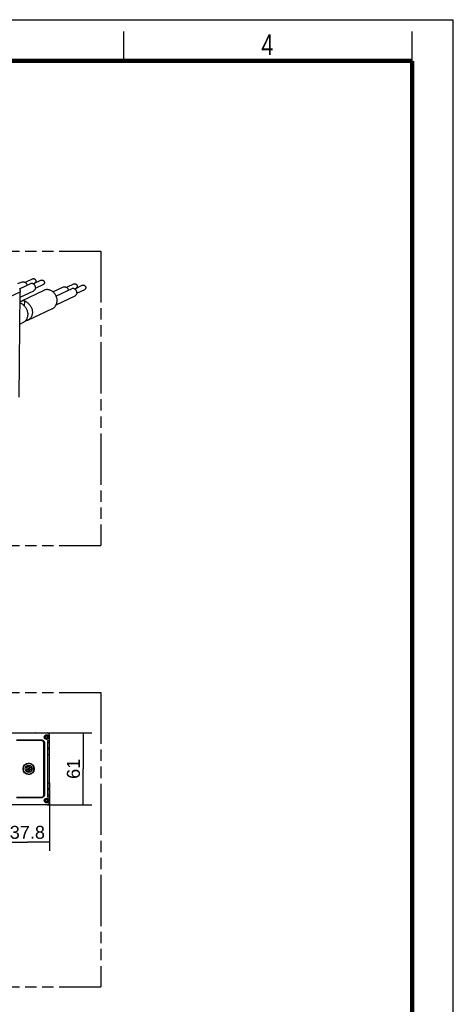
# Model space of a CAD drawing. Header units: millimetres. Extents: x 0 to 210, y 0 to 297.
# Tile 11 of 11: x 136 to 210, y 130 to 297. Entities that reach past the tile are written whole.
import ezdxf
from ezdxf.enums import TextEntityAlignment as Align

# ---------------------------------------------------------------- set-up
doc = ezdxf.new("R2010")
doc.units = ezdxf.units.MM
doc.header["$LTSCALE"] = 19.36
doc.linetypes.add('PHANTOM', pattern=[0.8, 0.45, -0.05, 0.1, -0.05, 0.1, -0.05])
doc.layers.get('0').update_dxf_attribs({"linetype": 'CONTINUOUS'})
doc.layers.add('DEFAULT_3', color=7, linetype='PHANTOM')
doc.layers.add('Z_DIM_2D', color=7, linetype='CONTINUOUS')
doc.styles.add('TEXTSTYLE_2', font='txt', dxfattribs={"width": 0.75})
doc.styles.add('TEXTSTYLE_3', font='helveticaneueltw1g-ltcn.otf')
doc.dimstyles.new('DIMSTYLE_2', dxfattribs={"dimtxt": 2.2, "dimasz": 3.5, "dimexe": 1.5, "dimexo": 0, "dimgap": 0.55, "dimtad": 1, "dimdec": 4, "dimlfac": 5, "dimdsep": 46, "dimtxsty": 'TEXTSTYLE_3', "dimblk": '_FILLED', "dimblk1": '_FILLED', "dimblk2": '_FILLED', "dimcen": 0.09, "dimclrt": 5, "dimadec": 4, "dimazin": 2, "dimtp": 0.3, "dimtm": 0.3, "dimtfac": 1, "dimtdec": 4, "dimtofl": 0, "dimtmove": 0, "dimatfit": 3, "dimldrblk": '_FILLED', "dimfxl": 0, "dimtolj": 1, "dimarcsym": 0})
doc.dimstyles.new('DIMSTYLE_6', dxfattribs={"dimtxt": 2.2, "dimasz": 3.5, "dimexe": 1.5, "dimexo": 0, "dimgap": 0.55, "dimtad": 1, "dimdec": 6, "dimlfac": 5, "dimdsep": 46, "dimtxsty": 'TEXTSTYLE_3', "dimblk": '_FILLED', "dimblk1": '_FILLED', "dimblk2": '_FILLED', "dimcen": 0.09, "dimclrt": 5, "dimadec": 4, "dimazin": 2, "dimtp": 0.3, "dimtm": 0.3, "dimtfac": 1, "dimtofl": 0, "dimtmove": 0, "dimatfit": 3, "dimldrblk": '_FILLED', "dimfxl": 0, "dimtolj": 1, "dimarcsym": 0})

# ---------------------------------------------------------------- blocks, each defined once
blk = doc.blocks.new('*D3')
at = {"layer": 'Z_DIM_2D', "color": 2, "linetype": 'Continuous', "transparency": 16777216}
for p, q in [((141.01, 175.82), (148.6, 175.82)), ((147.1, 175.82), (147.1, 169.72)), ((147.1, 163.62), (147.1, 169.72)), ((141.01, 163.62), (148.6, 163.62))]:
    blk.add_line(p, q, dxfattribs=at)
at = {"layer": 'Z_DIM_2D', "color": 5, "linetype": 'Continuous', "transparency": 16777216, "style": 'TEXTSTYLE_3'}
blk.add_text('61', height=2.2, rotation=90, dxfattribs=at).set_placement((146.55, 169.72), align=Align.CENTER)
blk = doc.blocks.new('_FILLED')
at = {"color": 0, "linetype": 'ByBlock'}
blk.add_solid([(0, 0), (-1, 0.125), (-1, -0.125)], dxfattribs=at)
blk = doc.blocks.new('_NONE')
blk = doc.blocks.new('*D10')
at = {"layer": 'Z_DIM_2D', "color": 2, "linetype": 'Continuous', "transparency": 16777216}
for p, q in [((141.41, 167.32), (141.41, 155.78)), ((133.85, 164.32), (133.85, 155.78)), ((133.85, 157.28), (137.63, 157.28)), ((141.41, 157.28), (137.63, 157.28))]:
    blk.add_line(p, q, dxfattribs=at)
at = {"layer": 'Z_DIM_2D', "color": 5, "linetype": 'Continuous', "transparency": 16777216, "style": 'TEXTSTYLE_3'}
blk.add_text('37.8', height=2.2, dxfattribs=at).set_placement((137.63, 157.83), align=Align.CENTER)

msp = doc.modelspace()

# ---------------------------------------------------------------- linework, layer by layer
at = {"color": 2, "linetype": 'Continuous'}
for p, q in [((0, 297), (210, 297)), ((210, 0), (210, 297)), ((154, 290), (154, 295)), ((203, 290), (203, 295))]:
    msp.add_line(p, q, dxfattribs=at)
at = {"color": 7, "linetype": 'Continuous'}
for p, q in [((138.54844209, 252.97334139), (137.27230017, 252.36805082)), ((140.00223316, 252.73281765), (138.67000952, 252.1009268)), ((136.67158994, 252.43010327), (135.97238009, 252.09845902)), ((138.14980837, 252.13807901), (136.34216023, 251.28068819)), ((136.39116734, 249.85293795), (138.71163771, 250.95356696)), ((140.42241568, 251.00867124), (136.61409697, 249.20233659)), ((138.62407357, 252.12600006), (138.89042516, 252.25233405)), ((139.01217144, 251.3800043), (140.34421623, 252.01181031)), ((143.6961939, 251.56759036), (141.9967797, 250.76153629)), ((145.17441233, 251.27556609), (142.54106374, 250.02653491)), ((145.57304605, 252.11082847), (144.29690413, 251.50553791)), ((145.64867753, 251.26348714), (145.91502912, 251.38982114)), ((147.02683712, 251.87030473), (145.69461348, 251.23841389)), ((146.0367754, 250.51749138), (147.36882019, 251.1492974)), ((136.23142533, 232.88339385), (136.39981758, 250.77186148)), ((142.53146178, 248.57098563), (145.73624167, 250.09105404)), ((136.43409118, 248.87761682), (136.38218889, 248.89914942)), ((137.71190955, 245.93783904), (141.88805742, 247.91863981)), ((136.34822399, 245.2910254), (136.96512313, 245.58362861)), ((134.55274544, 175.81614604), (141.00983619, 175.81614604)), ((139.00390617, 175.81964604), (139.11420054, 175.81964604)), ((139.95339408, 174.53868532), (135.76918755, 174.53868532)), ((140.45339408, 165.39360676), (140.45339408, 174.03868532)), ((140.58792695, 175.04147913), (140.58792695, 175.18747913)), ((140.58792695, 175.18747913), (140.78492695, 175.18747913)), ((140.78492695, 175.04147913), (140.58792695, 175.04147913)), ((140.84492695, 175.24747913), (140.84492695, 175.42447913)), ((140.84492695, 175.42447913), (140.96892695, 175.42447913)), ((140.84492695, 174.80447913), (140.84492695, 174.98147913)), ((140.96892695, 174.80447913), (140.84492695, 174.80447913)), ((140.96892695, 175.42447913), (140.96892695, 175.24747913)), ((140.96892695, 174.98147913), (140.96892695, 174.80447913)), ((141.02892695, 175.18747913), (141.22592695, 175.18747913)), ((141.22592695, 175.04147913), (141.02892695, 175.04147913)), ((141.10983619, 164.91614604), (141.10983619, 174.51614604)), ((141.10983619, 174.51614604), (141.40983619, 174.51614604)), ((141.10983619, 174.21614604), (141.40983619, 174.21614604)), ((141.22592695, 175.18747913), (141.22592695, 175.04147913)), ((141.40983619, 164.01614604), (141.40983619, 175.41614604)), ((141.10983619, 173.11161309), (141.40983619, 173.11161309)), ((141.40983619, 172.11161309), (141.10983619, 172.11161309)), ((141.10983619, 167.32067899), (141.40983619, 167.32067899)), ((141.40983619, 166.32067899), (141.10983619, 166.32067899)), ((135.76918755, 164.89360676), (139.95339408, 164.89360676)), ((140.58792695, 164.39081295), (140.78492695, 164.39081295)), ((140.58792695, 164.24481295), (140.58792695, 164.39081295)), ((140.78492695, 164.24481295), (140.58792695, 164.24481295)), ((140.84492695, 164.62781295), (140.96892695, 164.62781295)), ((140.84492695, 164.45081295), (140.84492695, 164.62781295)), ((140.84492695, 164.00781295), (140.84492695, 164.18481295)), ((140.96892695, 164.00781295), (140.84492695, 164.00781295)), ((140.96892695, 164.62781295), (140.96892695, 164.45081295)), ((140.96892695, 164.18481295), (140.96892695, 164.00781295)), ((141.02892695, 164.39081295), (141.22592695, 164.39081295)), ((141.22592695, 164.24481295), (141.02892695, 164.24481295)), ((141.40983619, 165.21614604), (141.10983619, 165.21614604)), ((141.40983619, 164.91614604), (141.10983619, 164.91614604)), ((141.22592695, 164.39081295), (141.22592695, 164.24481295)), ((141.00983619, 163.61614604), (134.55274544, 163.61614604))]:
    msp.add_line(p, q, dxfattribs=at)
at = {"color": 9, "linetype": 'Continuous'}
for p, q in [((90.84584577, 229.16502544), (136.39981758, 250.77186148)), ((137.17219364, 248.30932221), (137.1808776, 249.23182725)), ((135.76918755, 174.63868532), (139.95339408, 174.63868532)), ((139.95339408, 174.63868532), (139.95339408, 174.53868532)), ((140.55339409, 174.03868532), (140.45340641, 174.03868532)), ((140.55339408, 174.03868532), (140.55339408, 165.39360676)), ((140.57455674, 175.18588387), (140.56904778, 175.15229932)), ((140.90692695, 175.51447867), (140.90692695, 175.45447911)), ((140.90692695, 174.77447913), (140.90692695, 174.71447959)), ((141.23929708, 175.04307403), (141.24480608, 175.07665853)), ((141.40983619, 173.21614604), (141.10983619, 173.21614604)), ((138.15840569, 169.99633147), (138.15840569, 169.92633147)), ((138.15840569, 169.56633147), (138.15840569, 169.49633147)), ((141.10983619, 166.21614604), (141.40983619, 166.21614604)), ((139.95339408, 164.79360676), (135.76918755, 164.79360676)), ((139.95339408, 164.79360676), (139.95339408, 164.89359444)), ((140.55339408, 165.39360676), (140.45339408, 165.39360676)), ((140.57455674, 164.38921769), (140.56904778, 164.35563314)), ((140.90692695, 164.71781249), (140.90692695, 164.65781294)), ((140.90692695, 163.97781295), (140.90692695, 163.91781341)), ((141.23929708, 164.24640785), (141.24480608, 164.27999236))]:
    msp.add_line(p, q, dxfattribs=at)
at = {"color": 7, "linetype": 'Continuous', "const_width": 0.7}
for points in [[(7, 290), (203, 290)], [(203, 7), (203, 290)]]:
    msp.add_lwpolyline(points, dxfattribs=at)
at = {"color": 7, "linetype": 'Continuous'}
for points in [[(138.54844209, 252.97334139), (138.58544669, 252.98802747), (138.6300739, 252.99888018), (138.67621424, 253.00312251), (138.72308464, 253.00068816), (138.7698808, 252.99162339), (138.81581751, 252.9760822), (138.86012795, 252.95431828), (138.90203439, 252.92670742), (138.94080657, 252.89373227), (138.97579029, 252.85595239), (139.00638951, 252.81401122), (139.03208143, 252.76862304), (139.05242819, 252.72055391), (139.0670724, 252.67064206), (139.07576219, 252.61975799), (139.078355, 252.56876772)], [(140.00223316, 252.73281765), (140.03923776, 252.74750373), (140.08386496, 252.75835644), (140.1300053, 252.76259877), (140.1768757, 252.76016441), (140.22367187, 252.75109965), (140.26960857, 252.73555845), (140.31391902, 252.71379454), (140.35582545, 252.68618367), (140.39459764, 252.65320853), (140.42958135, 252.61542865), (140.46018058, 252.57348748), (140.48587249, 252.5280993), (140.50621926, 252.48003017), (140.52086347, 252.43011832), (140.52955326, 252.37923425), (140.53214606, 252.32824397)], [(136.31041273, 251.40742042), (136.35205117, 251.24120471), (136.38018974, 251.07866588), (136.3962723, 250.92251991), (136.39981758, 250.77186148)], [(136.67161526, 252.4300494), (136.73254952, 252.45440684), (136.80152427, 252.47282937), (136.87219392, 252.48199561), (136.94364215, 252.48247458), (137.01423606, 252.4744215), (137.08426966, 252.45788554), (137.15414864, 252.43270716), (137.2219051, 252.39966777), (137.28530941, 252.35988906), (137.34555251, 252.31219071), (137.4039733, 252.25516018), (137.45789822, 252.19061573), (137.50515569, 252.12042514), (137.54557862, 252.04302728), (137.57897991, 251.95394541), (137.59965675, 251.877135)], [(139.02037958, 251.47342226), (139.0185849, 251.5337877), (139.01085835, 251.59557331), (138.99720994, 251.65943291), (138.97760964, 251.723405), (138.95133227, 251.78666844), (138.92047326, 251.84645586), (138.88789977, 251.89819176), (138.85057137, 251.94647936), (138.80588662, 251.99562845), (138.75539573, 252.04194386), (138.69948007, 252.08344227), (138.63904472, 252.11929785), (138.57447856, 252.1482025), (138.50771166, 252.16961965), (138.44120059, 252.18259527), (138.37375482, 252.18707368), (138.30408197, 252.18279836), (138.23494408, 252.16941775), (138.16844431, 252.14637194), (138.14983508, 252.1380226)], [(139.02037958, 251.47342226), (139.01600212, 251.40255087), (139.00426516, 251.33346956), (138.98531155, 251.26704442), (138.95938002, 251.20412323), (138.926802, 251.14550789), (138.88798656, 251.09193013), (138.84342261, 251.04406283), (138.79366919, 251.00250551), (138.73934954, 250.96777927), (138.71163771, 250.95356696)], [(139.078355, 252.56876772), (139.07594951, 252.52423624), (139.06759338, 252.47940571), (139.05269377, 252.4327796), (139.03302922, 252.38884749), (139.01050617, 252.35261339), (138.98414822, 252.32103752), (138.95334741, 252.29226907), (138.918905, 252.2677451), (138.8904304, 252.25232306)], [(140.53214606, 252.32824397), (140.52974057, 252.2837125), (140.52138445, 252.23888197), (140.50648483, 252.19225586), (140.48682029, 252.14832375), (140.46429723, 252.11208965), (140.43793929, 252.08051377), (140.40713847, 252.05174533), (140.37269607, 252.02722136), (140.34422146, 252.01179932)], [(142.69347099, 249.27478408), (142.69010348, 249.412338), (142.67479795, 249.5536102), (142.64800415, 249.69908535), (142.60837284, 249.84730945), (142.55212052, 250.00166774), (142.48699966, 250.14812732), (142.42156729, 250.26871962), (142.34962624, 250.37863682), (142.26700896, 250.48902072), (142.17618361, 250.59405381), (142.07846209, 250.69165099), (141.97314561, 250.78175699), (141.86020794, 250.86377288), (141.73894335, 250.93724452), (141.60717807, 251.00243265), (141.46928998, 251.05659383), (141.32888347, 251.09717277), (141.18610524, 251.12386574), (141.04186905, 251.13541411), (140.89747805, 251.13212728), (140.75343417, 251.11362363), (140.61305479, 251.08071761), (140.48057537, 251.03456997), (140.42231828, 251.00887718)], [(143.69621922, 251.56753649), (143.75715348, 251.59189393), (143.82612823, 251.61031646), (143.89679788, 251.61948269), (143.96824611, 251.61996166), (144.03884002, 251.61190858), (144.10887362, 251.59537263), (144.1787526, 251.57019424), (144.24650905, 251.53715486), (144.30991337, 251.49737615), (144.37015647, 251.4496778), (144.42857726, 251.39264727), (144.48250218, 251.32810282), (144.52975965, 251.25791223), (144.57018258, 251.18051437), (144.60358387, 251.0914325), (144.62426071, 251.01462209)], [(146.04498354, 250.61090935), (146.04318886, 250.67127479), (146.03546231, 250.73306039), (146.0218139, 250.79692), (146.0022136, 250.86089208), (145.97593623, 250.92415553), (145.94507721, 250.98394295), (145.91250373, 251.03567885), (145.87517533, 251.08396645), (145.83049058, 251.13311554), (145.77999969, 251.17943094), (145.72408403, 251.22092936), (145.66364868, 251.25678494), (145.59908252, 251.28568959), (145.53231562, 251.30710674), (145.46580455, 251.32008236), (145.39835878, 251.32456076), (145.32868592, 251.32028545), (145.25954804, 251.30690484), (145.19304827, 251.28385903), (145.17443904, 251.27550969)], [(145.57304605, 252.11082847), (145.61005065, 252.12551456), (145.65467786, 252.13636727), (145.7008182, 252.1406096), (145.7476886, 252.13817524), (145.79448476, 252.12911047), (145.84042147, 252.11356928), (145.88473191, 252.09180537), (145.92663835, 252.0641945), (145.96541053, 252.03121936), (146.00039425, 251.99343948), (146.03099347, 251.95149831), (146.05668539, 251.90611013), (146.07703215, 251.858041), (146.09167636, 251.80812915), (146.10036615, 251.75724507), (146.10295896, 251.7062548)], [(146.10295896, 251.7062548), (146.10055347, 251.66172333), (146.09219734, 251.6168928), (146.07729772, 251.57026669), (146.05763318, 251.52633458), (146.03511012, 251.49010048), (146.00875218, 251.4585246), (145.97795137, 251.42975616), (145.94350896, 251.40523218), (145.91503436, 251.38981015)], [(147.02683712, 251.87030473), (147.06384171, 251.88499081), (147.10846892, 251.89584353), (147.15460926, 251.90008586), (147.20147966, 251.8976515), (147.24827583, 251.88858673), (147.29421253, 251.87304554), (147.33852298, 251.85128163), (147.38042941, 251.82367076), (147.4192016, 251.79069561), (147.45418531, 251.75291574), (147.48478454, 251.71097457), (147.51047645, 251.66558639), (147.53082322, 251.61751726), (147.54546743, 251.56760541), (147.55415722, 251.51672133), (147.55675002, 251.46573106)], [(147.55675002, 251.46573106), (147.55434453, 251.42119959), (147.54598841, 251.37636906), (147.53108879, 251.32974295), (147.51142425, 251.28581084), (147.48890119, 251.24957674), (147.46254325, 251.21800086), (147.43174243, 251.18923242), (147.39730002, 251.16470844), (147.36882542, 251.14928641)], [(136.61410819, 249.20230657), (136.65152264, 249.21911262), (136.73364913, 249.24935508), (136.81505311, 249.27024246), (136.8950394, 249.28167438), (136.97292481, 249.28338811), (137.04729492, 249.27556916), (137.11684104, 249.25839397), (137.1808776, 249.23182725)], [(141.88792353, 247.91892191), (141.93338626, 247.94156405), (142.04899937, 248.00975274), (142.15911015, 248.09093441), (142.26178901, 248.18405685), (142.35458118, 248.28766515), (142.4383094, 248.40325394), (142.51411467, 248.53328589), (142.57858747, 248.67340193), (142.62847119, 248.82137659), (142.66444802, 248.97327179), (142.6860642, 249.12382263), (142.69347099, 249.27478408)], [(146.04498354, 250.61090935), (146.04060608, 250.54003796), (146.02886912, 250.47095665), (146.00991551, 250.40453151), (145.98398398, 250.34161032), (145.95140596, 250.28299498), (145.91259052, 250.22941722), (145.86802657, 250.18154991), (145.81827315, 250.1399926), (145.7639535, 250.10526636), (145.73624167, 250.09105404)], [(136.38364421, 249.0537487), (136.40997337, 249.07584733), (136.48899334, 249.13212883), (136.56964219, 249.1798929), (136.61410819, 249.20230657)], [(137.74333309, 246.92686987), (137.74007409, 247.05081752), (137.72761265, 247.17526607), (137.70589925, 247.30094338), (137.67537333, 247.42585411), (137.63623603, 247.54857371), (137.58942389, 247.66825055), (137.53566373, 247.78373469), (137.47601309, 247.89454347), (137.41170442, 247.99962004), (137.3430732, 248.09949316), (137.27069416, 248.19443853), (137.19534253, 248.28414592), (137.1179676, 248.36829742), (137.03882038, 248.44713171), (136.95829785, 248.52090626), (136.87738068, 248.58924594), (136.79703157, 248.65180714), (136.71794384, 248.70866048), (136.64079355, 248.75976253), (136.56700034, 248.80503555), (136.49787489, 248.8443093), (136.43409118, 248.87761682)], [(137.1808776, 249.23182725), (137.24466131, 249.19851973), (137.31378676, 249.15924597), (137.38757997, 249.11397296), (137.46473026, 249.06287091), (137.543818, 249.00601756), (137.6241671, 248.94345636), (137.70508428, 248.87511669), (137.78560681, 248.80134213), (137.86475402, 248.72250785), (137.94212896, 248.63835635), (138.01748059, 248.54864895), (138.08985962, 248.45370358), (138.15849085, 248.35383047), (138.22279951, 248.2487539), (138.28245015, 248.13794512), (138.33621031, 248.02246098), (138.38302245, 247.90278414), (138.42215975, 247.78006454), (138.45268567, 247.65515381), (138.47439907, 247.5294765), (138.48686051, 247.40502795), (138.49011951, 247.28108029)], [(136.96511123, 245.58366054), (137.01191961, 245.60733499), (137.09225323, 245.65519196), (137.17094195, 245.71152145), (137.247747, 245.77627129), (137.3217152, 245.84908811), (137.39207276, 245.92954844), (137.45824269, 246.01775085), (137.51990073, 246.11401574), (137.57577342, 246.21724087), (137.62476785, 246.32684138), (137.6661475, 246.44153941), (137.69896232, 246.56041223), (137.72298933, 246.68185757), (137.7377598, 246.80380047), (137.74333309, 246.92686987)], [(137.71189765, 245.93787097), (137.67710573, 245.92218316), (137.59524957, 245.89175991), (137.51412055, 245.87066588), (137.4344108, 245.85899031), (137.35680604, 245.85698952), (137.33091188, 245.85960535)], [(138.49011951, 247.28108029), (138.48454622, 247.15801089), (138.46977575, 247.036068), (138.44574875, 246.91462265), (138.41293392, 246.79574984), (138.37155427, 246.68105181), (138.32255984, 246.5714513), (138.26668715, 246.46822617), (138.20502911, 246.37196127), (138.13885918, 246.28375887), (138.06850162, 246.20329853), (137.99453342, 246.13048172), (137.91772837, 246.06573187), (137.83903966, 246.00940239), (137.75870603, 245.96154542), (137.71189765, 245.93787097)]]:
    msp.add_lwpolyline(points, dxfattribs=at)
at = {"color": 9, "linetype": 'Continuous'}
for points in [[(139.95339408, 174.63868532), (140.00223451, 174.63680491), (140.05158007, 174.6305547), (140.10171266, 174.62002926), (140.15178661, 174.60494487), (140.20159603, 174.58468958), (140.2495034, 174.56034264), (140.29345111, 174.53294293), (140.3344935, 174.50199964), (140.37324872, 174.4671891), (140.40896762, 174.42904871), (140.44103014, 174.38817717), (140.46966719, 174.34406695), (140.4952625, 174.29580613), (140.51673756, 174.24520653), (140.53299081, 174.1936085), (140.54447514, 174.14151439), (140.55128694, 174.08999197), (140.55339408, 174.03868532)], [(140.56904778, 175.15229932), (140.56694547, 175.11841546), (140.56828403, 175.08422895), (140.57318225, 175.04973989)], [(140.57318225, 175.04973989), (140.58162401, 175.01559372), (140.59372437, 174.98226774), (140.60920864, 174.95026639), (140.62789605, 174.92020656), (140.64961988, 174.8922281), (140.67396066, 174.86670924), (140.7014959, 174.84355176), (140.73323307, 174.82238276), (140.76746291, 174.80440455), (140.80344025, 174.79080558), (140.83877376, 174.7813895)], [(140.84785089, 175.44933866), (140.81797257, 175.44266816), (140.78803853, 175.43300733), (140.75727928, 175.41944477), (140.72855922, 175.4039442), (140.70568208, 175.38886843), (140.68506038, 175.37210884), (140.66376597, 175.35201685), (140.64362464, 175.32957519), (140.62553003, 175.30537734), (140.60935041, 175.27894255), (140.5950371, 175.24970174), (140.5832347, 175.21851328), (140.57455674, 175.18588387)], [(140.83928031, 174.78125451), (140.87258327, 174.77582424), (140.90414908, 174.77449048)], [(140.90688437, 175.45447913), (140.87746499, 175.45330775), (140.84785089, 175.44933866)], [(140.90696954, 174.77447913), (140.9363889, 174.7756505), (140.96600297, 174.77961959)], [(140.97457457, 175.44770355), (140.94127166, 175.45313391), (140.90970589, 175.45446777)], [(140.96600297, 174.77961959), (140.99588127, 174.78629008), (141.02581528, 174.79595089), (141.0565745, 174.80951343), (141.08529453, 174.82501397), (141.10817168, 174.84008972), (141.12879339, 174.85684929), (141.15008779, 174.87694126), (141.17022912, 174.89938289), (141.18832374, 174.9235807), (141.20450336, 174.95001546), (141.21881668, 174.97925623), (141.2306191, 175.01044466), (141.23929708, 175.04307403)], [(141.24067176, 175.17921786), (141.23223005, 175.21336401), (141.22012977, 175.24668996), (141.20464558, 175.2786913), (141.18595825, 175.30875114), (141.16423449, 175.33672961), (141.1398938, 175.3622485), (141.11235865, 175.38540601), (141.08062157, 175.40657506), (141.04639181, 175.42455334), (141.01041455, 175.43815239), (140.97508022, 175.4475688)], [(141.24480608, 175.07665853), (141.24690843, 175.11054235), (141.24556992, 175.14472883), (141.24067176, 175.17921786)], [(137.84983619, 168.81514605), (137.78146012, 168.81769034), (137.71218276, 168.82564427), (137.64256084, 168.83925117), (137.57279469, 168.8587543), (137.50193876, 168.88494629), (137.43431628, 168.9165526), (137.37378759, 168.95099587), (137.31859789, 168.98817929), (137.26922466, 169.02686115), (137.22267274, 169.06886851), (137.17589573, 169.11765107), (137.13237268, 169.17049125), (137.09439288, 169.22429746), (137.06011435, 169.28132369), (137.02875487, 169.34376219), (137.00174222, 169.41004139), (136.97972141, 169.47949965), (136.963325, 169.5507821), (136.9528917, 169.62186814), (136.94815248, 169.69353512), (136.94917698, 169.76599058), (136.95613274, 169.83901134), (136.96931088, 169.91270925), (136.98886539, 169.98606529), (137.01497313, 170.05861461), (137.04718842, 170.12867565), (137.08405737, 170.1937748), (137.12692729, 170.25657814), (137.17871722, 170.31979641), (137.23643657, 170.37846052), (137.29447014, 170.42790227), (137.35896706, 170.47388833), (137.43923832, 170.52026614), (137.52607265, 170.5590279), (137.61083437, 170.5869371), (137.69408144, 170.60566054), (137.77392029, 170.61599416), (137.84983619, 170.61914604)], [(137.84983619, 168.81514622), (137.91821232, 168.81769054), (137.98748973, 168.82564451), (138.0571117, 168.8392514), (138.12687789, 168.85875454), (138.19773386, 168.88494657), (138.26535635, 168.91655291), (138.32588501, 168.9509962), (138.38107467, 168.98817962), (138.43044789, 169.02686151), (138.4769998, 169.0688689), (138.52377681, 169.11765149), (138.56729984, 169.1704917), (138.6052796, 169.22429791), (138.63955809, 169.28132415), (138.67091756, 169.34376267), (138.69793017, 169.41004191), (138.71995094, 169.47950018), (138.73634732, 169.55078265), (138.74678058, 169.62186873), (138.75151976, 169.69353575), (138.7504952, 169.76599124), (138.74353939, 169.83901202), (138.73036118, 169.91270995), (138.7108066, 169.986066), (138.6846988, 170.05861528), (138.65248346, 170.12867627), (138.61561447, 170.19377536), (138.5727445, 170.25657865), (138.5209545, 170.3197969), (138.46323508, 170.37846097), (138.40520149, 170.42790264), (138.34070456, 170.47388862), (138.26043324, 170.52026638), (138.17359887, 170.55902805), (138.08883729, 170.5869371), (138.00559043, 170.60566041), (137.92575182, 170.61599399), (137.84983619, 170.61914587)], [(140.55339408, 165.39360676), (140.55151367, 165.34476634), (140.54526346, 165.29542078), (140.53473802, 165.24528818), (140.51965364, 165.19521424), (140.49939834, 165.14540481), (140.4750514, 165.09749745), (140.44765169, 165.05354973), (140.4167084, 165.01250735), (140.38189786, 164.97375213), (140.34375747, 164.93803322), (140.30288593, 164.90597071), (140.25877571, 164.87733366), (140.2105149, 164.85173835), (140.15991529, 164.83026328), (140.10831727, 164.81401003), (140.05622316, 164.80252571), (140.00470074, 164.79571391), (139.95339408, 164.79360676)], [(140.56904778, 164.35563314), (140.56694547, 164.32174929), (140.56828403, 164.28756277), (140.57318225, 164.25307372)], [(140.57318225, 164.25307372), (140.58162401, 164.21892754), (140.59372437, 164.18560157), (140.60920864, 164.15360021), (140.62789605, 164.12354038), (140.64961988, 164.09556193), (140.67396066, 164.07004306), (140.7014959, 164.04688558), (140.73323307, 164.02571659), (140.76746291, 164.00773838), (140.80344025, 163.99413941), (140.83877376, 163.98472332)], [(140.84785089, 164.65267249), (140.81797257, 164.64600199), (140.78803853, 164.63634116), (140.75727928, 164.62277859), (140.72855922, 164.60727803), (140.70568208, 164.59220226), (140.68506038, 164.57544267), (140.66376597, 164.55535067), (140.64362464, 164.53290901), (140.62553003, 164.50871117), (140.60935041, 164.48227637), (140.5950371, 164.45303557), (140.5832347, 164.4218471), (140.57455674, 164.38921769)], [(140.83928031, 163.98458833), (140.87258327, 163.97915806), (140.90414908, 163.9778243)], [(140.90688437, 164.65781295), (140.87746499, 164.65664158), (140.84785089, 164.65267249)], [(140.90696954, 163.97781296), (140.9363889, 163.97898433), (140.96600297, 163.98295341)], [(140.97457457, 164.65103738), (140.94127166, 164.65646774), (140.90970589, 164.6578016)], [(140.96600297, 163.98295341), (140.99588127, 163.9896239), (141.02581528, 163.99928472), (141.0565745, 164.01284725), (141.08529453, 164.02834779), (141.10817168, 164.04342355), (141.12879339, 164.06018312), (141.15008779, 164.08027509), (141.17022912, 164.10271672), (141.18832374, 164.12691453), (141.20450336, 164.15334929), (141.21881668, 164.18259006), (141.2306191, 164.21377848), (141.23929708, 164.24640785)], [(141.24067176, 164.38255168), (141.23223005, 164.41669783), (141.22012977, 164.45002379), (141.20464558, 164.48202513), (141.18595825, 164.51208496), (141.16423449, 164.54006343), (141.1398938, 164.56558232), (141.11235865, 164.58873983), (141.08062157, 164.60990889), (141.04639181, 164.62788717), (141.01041455, 164.64148622), (140.97508022, 164.65090262)], [(141.24480608, 164.27999236), (141.24690843, 164.31387617), (141.24556992, 164.34806266), (141.24067176, 164.38255168)]]:
    msp.add_lwpolyline(points, dxfattribs=at)
at = {"color": 7, "linetype": 'Continuous'}
for centre, radius in [((140.90692695, 175.11447913), 0.4), ((137.84983619, 169.71714604), 0.95799951), ((137.84983619, 169.71714604), 0.6), ((137.7186189, 169.48586821), 0.25), ((137.73112424, 170.00743252), 0.25), ((137.7186189, 169.48586821), 0.18), ((137.73112424, 170.00743252), 0.18), ((138.15840569, 169.74633147), 0.25), ((138.15840569, 169.74633147), 0.18), ((140.90692695, 164.31781295), 0.4)]:
    msp.add_circle(centre, radius, dxfattribs=at)
at = {"color": 9, "linetype": 'Continuous'}
msp.add_circle((137.84983619, 169.71714604), 0.94264318, dxfattribs=at)
at = {"color": 7, "linetype": 'Continuous'}
for centre, radius, start, end in [((139.00390617, 175.75964604), 0.06, 90, 108.853333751), ((139.11420054, 175.75964604), 0.06, 71.1466662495, 90), ((141.00983619, 175.41614604), 0.4, 0, 90), ((139.95339408, 174.03868532), 0.50001233, 0, 90), ((140.78492695, 175.24747913), 0.06, 270, 360), ((140.78492695, 174.98147913), 0.06, 0, 90), ((141.02892695, 175.24747913), 0.06, 180, 270), ((141.02892695, 174.98147913), 0.06, 90, 180), ((139.95339408, 165.39360676), 0.50001233, 269.9999999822, 360), ((140.78492695, 164.45081295), 0.06, 270, 360), ((140.78492695, 164.18481295), 0.06, 0, 90), ((141.02892695, 164.45081295), 0.06, 180, 270), ((141.02892695, 164.18481295), 0.06, 90, 180), ((141.00983619, 164.01614604), 0.4, 270, 360)]:
    msp.add_arc(centre, radius, start, end, dxfattribs=at)
at = {"color": 9, "linetype": 'Continuous'}
for centre, start, end in [((140.90692695, 175.11447913), 269.5318756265, 270.0071761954), ((140.90692695, 175.11447913), 89.531695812, 90.0071761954), ((140.90692695, 164.31781295), 269.5318756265, 270.0071761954), ((140.90692695, 164.31781295), 89.531695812, 90.0071761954)]:
    msp.add_arc(centre, 0.34, start, end, dxfattribs=at)
at = {"layer": 'DEFAULT_3', "color": 7, "linetype": 'PHANTOM'}
for p, q in [((50.12863636, 257.68), (150.12863636, 257.68)), ((150.12863636, 257.68), (150.12863636, 207.68)), ((50.12863636, 207.68), (150.12863636, 207.68)), ((50.12863636, 182.68), (150.12863636, 182.68)), ((150.12863636, 182.68), (150.12863636, 132.68)), ((50.12863636, 132.68), (150.12863636, 132.68))]:
    msp.add_line(p, q, dxfattribs=at)

# ---------------------------------------------------------------- texts
at = {"color": 5, "linetype": 'Continuous', "style": 'TEXTSTYLE_2', "width": 0.785714}
msp.add_text('4', height=3.5, dxfattribs=at).set_placement((177.38314199, 290.9910546))

# ---------------------------------------------------------------- dimensions: what is measured, and where the dimension line sits
at = {"layer": 'Z_DIM_2D', "color": 2, "linetype": 'Continuous'}
for base, p1, p2, angle, dimstyle, picture, middle in [((147.09668662, 163.61614604), (141.00983619, 175.81614604), (141.00983619, 163.61614604), 270, 'DIMSTYLE_2', '*D3', (147.09668662, 169.48219123)), ((133.84983619, 157.2803442), (141.40983619, 167.32067899), (133.84983619, 164.31905528), 180, 'DIMSTYLE_6', '*D10', (137.62573145, 157.2803442))]:
    dim = msp.add_linear_dim(base=base, p1=p1, p2=p2, angle=angle, dimstyle=dimstyle, override={"dimblk1": 'NONE', "dimblk2": 'NONE', "dimsah": 1}, dxfattribs=at)
    dim.commit()
    dim.dimension.update_dxf_attribs({"geometry": picture, "text_midpoint": middle, "dimtype": 160})

doc.saveas('drawing.dxf')
